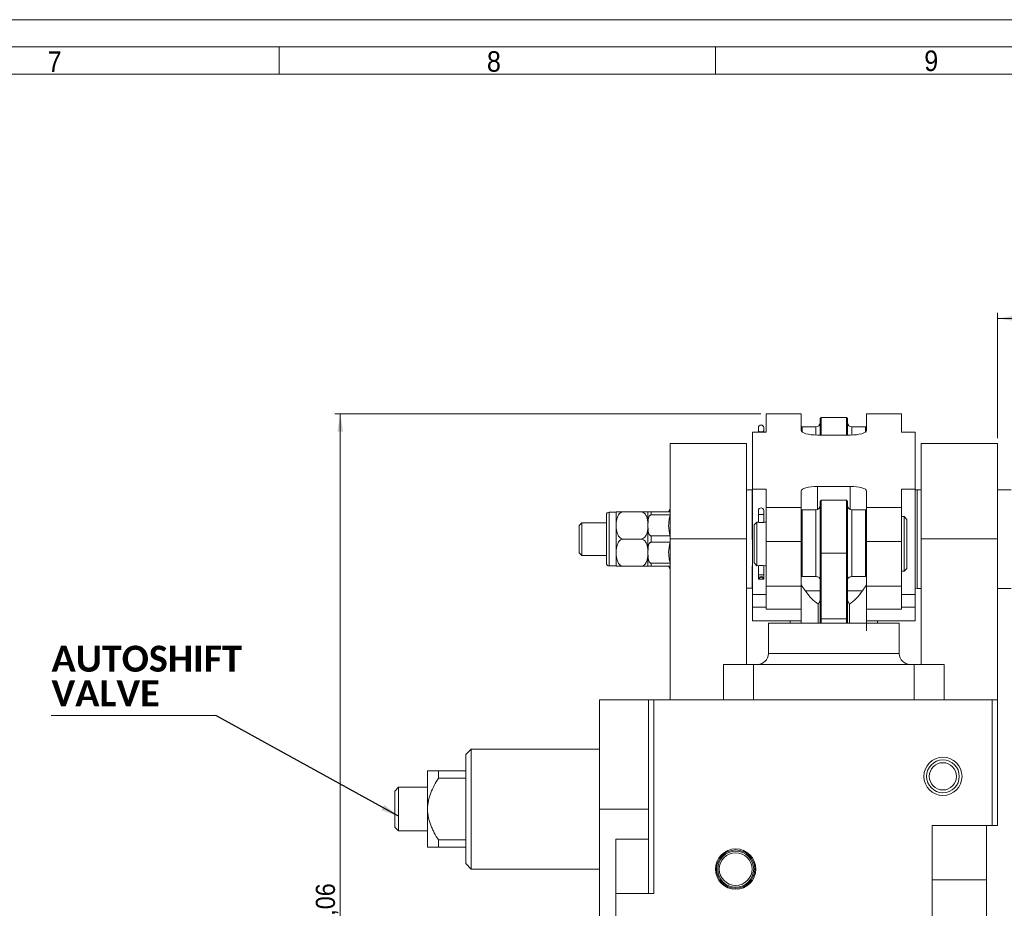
# Model space of a CAD drawing. Header units: millimetres. Extents: x 10 to 831, y 10 to 584.
# Tile 14 of 15: x 532 to 713, y 421 to 584. Entities that reach past the tile are written whole.
import ezdxf

# ---------------------------------------------------------------- set-up
doc = ezdxf.new("R2010")
doc.units = ezdxf.units.MM
doc.linetypes.add('SLD-Solido', pattern=[0])
doc.styles.add('SLDTEXTSTYLE0', font='CALIBRIB.TTF')
doc.styles.add('SLDTEXTSTYLE2', font='GOTHIC.TTF', dxfattribs={"width": 0.913})
doc.styles.get("Standard").update_dxf_attribs({"font": 'GOTHIC.TTF'})
doc.dimstyles.new('SLDDIMSTYLE1', dxfattribs={"dimtxt": 3.5, "dimasz": 3.302, "dimexe": 0, "dimexo": 0.0625, "dimgap": 0.875, "dimtad": 1, "dimrnd": 1e-09, "dimzin": 12, "dimdsep": 46, "dimtxsty": 'SLDTEXTSTYLE2', "dimsah": 1, "dimcen": 0.09, "dimadec": 0, "dimazin": 3, "dimtfac": 1, "dimtofl": 0, "dimtmove": 0, "dimatfit": 3, "dimfxl": 0, "dimfrac": 2, "dimtolj": 1, "dimtzin": 12, "dimarcsym": 0})
doc.dimstyles.new('SLDDIMSTYLE2', dxfattribs={"dimtxt": 3.5, "dimasz": 3.302, "dimexe": 0, "dimexo": 0.0625, "dimgap": 0.875, "dimtad": 1, "dimdec": 0, "dimrnd": 1e-09, "dimzin": 12, "dimdsep": 46, "dimtxsty": 'SLDTEXTSTYLE2', "dimsah": 1, "dimcen": 0.09, "dimadec": 0, "dimazin": 3, "dimtfac": 1, "dimtofl": 0, "dimtmove": 0, "dimatfit": 3, "dimfxl": 0, "dimfrac": 2, "dimtolj": 1, "dimtzin": 12, "dimarcsym": 0})
doc.dimstyles.new('SLDDIMSTYLE3', dxfattribs={"dimtxt": 0.18, "dimasz": 3.302, "dimexe": 0, "dimexo": 0.0625, "dimgap": 0, "dimtad": 0, "dimtih": 1, "dimtoh": 1, "dimdec": 0, "dimrnd": 1e-09, "dimzin": 0, "dimdsep": 46, "dimtxsty": 'Standard', "dimsah": 1, "dimcen": 0.09, "dimadec": 0, "dimazin": 0, "dimtfac": 3.302, "dimtdec": 0, "dimtofl": 0, "dimtmove": 0, "dimatfit": 3, "dimfxl": 0, "dimfrac": 2, "dimtolj": 1, "dimtzin": 0, "dimarcsym": 0})

# ---------------------------------------------------------------- blocks, each defined once
blk = doc.blocks.new('_D_1')
at = {"color": 7, "linetype": 'SLD-Solido', "lineweight": 0}
for p, q in [((668.3, 511.76), (590.2, 511.76)), ((591.2, 327.7), (591.2, 511.76)), ((649.92, 327.7), (590.2, 327.7))]:
    blk.add_line(p, q, dxfattribs=at)
for points in [[(591.2, 511.76), (590.7, 508.46), (591.71, 508.46)], [(591.2, 327.7), (591.71, 331), (590.7, 331)]]:
    blk.add_solid(points, dxfattribs=at)
at = {"color": 7, "linetype": 'SLD-Solido', "lineweight": 0, "insert": (586.73, 412.62), "char_height": 3.5, "attachment_point": 1, "rotation": 90, "style": 'SLDTEXTSTYLE2'}
blk.add_mtext('184,06', dxfattribs=at)
blk = doc.blocks.new('_D_2')
at = {"color": 7, "linetype": 'SLD-Solido', "lineweight": 0}
for p, q in [((711.7, 507.3), (711.7, 530.24)), ((711.7, 529.24), (766.92, 529.24)), ((766.92, 502.11), (766.92, 530.24))]:
    blk.add_line(p, q, dxfattribs=at)
for points in [[(711.7, 529.24), (715.01, 528.74), (715.01, 529.75)], [(766.92, 529.24), (763.62, 529.75), (763.62, 528.74)]]:
    blk.add_solid(points, dxfattribs=at)
at = {"color": 7, "linetype": 'SLD-Solido', "lineweight": 0, "insert": (735.4, 533.71), "char_height": 3.5, "attachment_point": 1, "style": 'SLDTEXTSTYLE2'}
blk.add_mtext('55', dxfattribs=at)
blk = doc.blocks.new('SW_NOTE_5')
at = {"color": 0, "linetype": 'SLD-Solido', "lineweight": 0}
for p, q in [((-30.22, 0), (0, 0)), ((0, 0), (-30.22, 0)), ((-30.22, 0), (0, 0)), ((0, 0), (-30.22, 0)), ((-30.22, 0), (0, 0)), ((0, 0), (-30.22, 0))]:
    blk.add_line(p, q, dxfattribs=at)
at = {"color": 0, "linetype": 'Continuous', "lineweight": 0, "char_height": 4.762, "attachment_point": 1, "style": 'SLDTEXTSTYLE0'}
for s, insert in [('AUTOSHIFT', (-30.15, 12.8)), ('VALVE', (-30.15, 6.45))]:
    blk.add_mtext(s, dxfattribs=dict(at, insert=insert))

msp = doc.modelspace()

# ---------------------------------------------------------------- linework, layer by layer
at = {"color": 7, "linetype": 'SLD-Solido', "lineweight": 0}
for p, q in [((831, 584), (10, 584)), ((826, 579), (15, 579)), ((580, 579), (580, 574)), ((660, 579), (660, 574))]:
    msp.add_line(p, q, dxfattribs=at)
at = {"color": 7, "linetype": 'SLD-Solido', "lineweight": 15}
for p, q in [((821, 574), (20, 574)), ((669.30346, 511.76123), (669.30346, 508.36329)), ((675.70346, 511.76123), (669.30346, 511.76123)), ((675.70346, 511.76123), (675.70346, 508.72477)), ((679.40346, 511.0909), (679.20346, 510.8909)), ((679.20346, 507.85721), (679.20346, 510.8909)), ((684.00346, 511.0909), (679.40346, 511.0909)), ((679.40346, 511.0909), (679.40346, 507.85721)), ((684.20346, 510.8909), (684.00346, 511.0909)), ((684.00346, 507.85721), (684.00346, 511.0909)), ((684.20346, 510.8909), (684.20346, 507.85721)), ((687.70346, 508.72477), (687.70346, 511.76123)), ((694.10346, 511.76123), (687.70346, 511.76123)), ((694.10346, 511.76123), (694.10346, 508.36329)), ((667.85597, 508.62547), (667.85597, 509.2409)), ((668.85095, 508.62547), (668.85095, 509.2409)), ((675.90346, 509.3409), (675.70346, 509.1409)), ((678.40346, 509.3409), (675.90346, 509.3409)), ((675.90346, 509.3409), (675.90346, 508.41331)), ((687.50346, 509.3409), (685.00346, 509.3409)), ((687.70346, 509.1409), (687.50346, 509.3409)), ((687.50346, 508.41331), (687.50346, 509.3409)), ((666.80346, 497.95257), (666.80346, 508.36329)), ((666.80346, 508.36329), (669.30346, 508.36329)), ((667.85597, 508.36329), (667.85597, 508.62547)), ((668.85095, 508.36329), (668.85095, 508.62547)), ((678.70346, 507.85721), (684.70346, 507.85721)), ((696.60346, 508.36329), (694.10346, 508.36329)), ((696.60346, 508.36329), (696.60346, 497.95257)), ((651.70346, 488.80884), (651.70346, 506.29884)), ((651.70346, 506.29884), (665.70346, 506.29884)), ((665.70346, 506.29884), (665.70346, 488.80884)), ((697.70346, 506.29884), (711.70346, 506.29884)), ((697.70346, 488.80884), (697.70346, 506.29884)), ((711.70346, 488.80884), (711.70346, 506.29884)), ((684.70346, 498.45864), (678.70346, 498.45864)), ((666.70346, 497.79884), (665.70346, 497.79884)), ((666.70346, 497.79884), (666.70346, 488.69177)), ((666.80346, 497.95257), (669.30346, 497.95257)), ((666.80346, 478.6278), (666.80346, 497.95257)), ((669.30346, 497.95257), (669.30346, 494.55462)), ((675.70346, 497.59108), (675.70346, 494.55462)), ((687.70346, 494.55462), (687.70346, 497.59108)), ((694.10346, 497.95257), (694.10346, 494.55462)), ((696.60346, 497.95257), (694.10346, 497.95257)), ((696.60346, 497.95257), (696.60346, 478.6278)), ((696.9599, 497.84884), (696.60346, 497.81351)), ((697.70346, 497.84884), (696.9599, 497.84884)), ((696.9599, 497.84884), (696.9599, 497.46216)), ((696.9599, 497.46216), (696.9599, 479.74884)), ((714.20346, 497.84884), (711.70346, 497.84884)), ((679.40346, 495.9086), (679.20346, 495.7086)), ((679.20346, 486.23101), (679.20346, 495.7086)), ((684.00346, 495.9086), (679.40346, 495.9086)), ((679.40346, 495.9086), (679.40346, 486.18799)), ((684.20346, 495.7086), (684.00346, 495.9086)), ((684.00346, 486.18799), (684.00346, 495.9086)), ((684.20346, 495.7086), (684.20346, 486.23101)), ((640.00346, 484.37734), (640.00346, 493.22034)), ((641.80346, 493.72034), (640.50346, 493.72034)), ((641.80346, 493.79884), (641.80346, 491.70083)), ((643.1025, 493.79884), (643.1025, 493.79537)), ((646.30442, 493.79884), (643.1025, 493.79884)), ((646.30442, 493.79537), (643.1025, 493.79537)), ((646.30442, 493.79884), (646.30442, 493.79537)), ((647.60346, 493.79884), (647.60346, 491.70083)), ((648.21179, 493.79884), (648.21179, 493.2306)), ((651.68792, 493.79884), (648.21179, 493.79884)), ((648.21179, 493.2306), (651.68792, 493.2306)), ((651.70346, 494.30076), (651.41367, 493.79884)), ((651.68792, 493.2306), (651.68792, 493.79884)), ((666.70346, 493.69227), (666.80346, 493.69227)), ((666.80346, 493.54884), (666.70346, 493.54884)), ((667.85597, 493.44317), (667.85597, 494.0586)), ((667.85597, 491.8781), (667.85597, 493.44317)), ((668.85095, 493.44317), (668.85095, 494.0586)), ((668.85095, 491.87771), (668.85095, 493.44317)), ((669.30346, 488.32233), (669.30346, 494.55462)), ((669.30346, 494.55462), (675.70346, 494.55462)), ((675.70346, 494.55462), (675.70346, 488.32233)), ((675.90346, 494.1586), (675.70346, 493.9586)), ((678.40346, 494.1586), (675.90346, 494.1586)), ((675.90346, 494.1586), (675.90346, 481.90821)), ((687.50346, 494.1586), (685.00346, 494.1586)), ((687.70346, 493.9586), (687.50346, 494.1586)), ((687.50346, 481.90821), (687.50346, 494.1586)), ((687.70346, 488.32233), (687.70346, 494.55462)), ((687.70346, 494.55462), (694.10346, 494.55462)), ((694.10346, 494.55462), (694.10346, 488.32233)), ((694.60346, 492.9086), (694.10346, 492.9086)), ((695.10346, 492.4086), (694.60346, 492.9086)), ((694.60346, 482.9086), (694.60346, 492.9086)), ((635.50346, 491.79884), (635.00346, 491.29884)), ((635.00346, 488.79884), (635.00346, 491.29884)), ((640.00346, 491.79884), (635.50346, 491.79884)), ((635.50346, 491.79884), (635.50346, 488.79884)), ((641.80346, 490.89685), (641.80346, 491.70083)), ((647.60346, 491.70083), (647.60346, 490.89685)), ((667.60346, 491.9086), (667.10346, 491.4086)), ((667.10346, 484.4086), (667.10346, 491.4086)), ((667.60346, 483.9086), (667.60346, 491.9086)), ((669.30346, 491.9086), (669.09375, 491.9086)), ((695.10346, 483.4086), (695.10346, 492.4086)), ((641.80346, 490.89685), (641.80346, 486.70083)), ((647.60346, 488.79884), (647.60346, 490.89685)), ((651.68792, 489.36707), (648.21179, 489.36707)), ((648.21179, 489.36707), (648.21179, 488.2306)), ((651.68792, 488.2306), (651.68792, 489.36707)), ((635.00346, 486.29884), (635.00346, 488.79884)), ((635.50346, 488.79884), (635.50346, 485.79884)), ((643.1025, 488.80231), (646.30442, 488.80231)), ((643.1025, 488.80231), (643.1025, 488.79537)), ((643.1025, 488.79537), (646.30442, 488.79537)), ((647.60346, 486.70083), (647.60346, 488.79884)), ((651.68792, 488.2306), (648.21179, 488.2306)), ((651.70346, 488.80884), (665.70346, 488.80884)), ((651.70346, 459.29884), (651.70346, 488.80884)), ((665.70346, 488.80884), (665.70346, 465.79884)), ((666.80346, 488.69177), (666.70346, 488.69177)), ((675.70346, 488.32233), (669.30346, 488.32233)), ((669.30346, 488.32233), (669.30346, 480.18551)), ((675.70346, 480.18551), (675.70346, 488.32233)), ((694.10346, 488.32233), (687.70346, 488.32233)), ((687.70346, 488.32233), (687.70346, 480.18551)), ((694.10346, 488.32233), (694.10346, 480.18551)), ((697.70346, 488.80884), (711.70346, 488.80884)), ((697.70346, 465.79884), (697.70346, 488.80884)), ((711.70346, 459.29884), (711.70346, 488.80884)), ((635.00346, 486.29884), (635.50346, 485.79884)), ((635.50346, 485.79884), (640.00346, 485.79884)), ((641.80346, 486.70083), (641.80346, 485.89685)), ((641.80346, 485.89685), (641.80346, 483.79884)), ((647.60346, 485.89685), (647.60346, 486.70083)), ((647.60346, 483.93217), (647.60346, 485.89685)), ((679.40346, 486.18799), (679.20346, 486.23101)), ((679.20346, 474.22879), (679.20346, 486.23101)), ((679.40346, 486.18799), (684.00346, 486.18799)), ((679.40346, 486.18799), (679.40346, 474.18577)), ((684.20346, 486.23101), (684.00346, 486.18799)), ((684.00346, 474.18577), (684.00346, 486.18799)), ((684.20346, 486.23101), (684.20346, 474.22879)), ((640.50346, 483.87734), (641.80346, 483.87734)), ((648.21179, 484.36707), (651.68792, 484.36707)), ((648.21179, 484.36707), (648.21179, 483.79884)), ((651.68792, 483.79884), (651.68792, 484.36707)), ((666.70346, 483.9054), (666.80346, 483.9054)), ((666.70346, 483.9054), (666.70346, 479.79884)), ((667.10346, 484.4086), (667.60346, 483.9086)), ((667.85597, 483.94746), (667.85597, 482.24193)), ((668.85095, 483.94784), (668.85095, 482.24193)), ((669.09375, 483.9086), (669.30346, 483.9086)), ((646.30442, 483.80231), (643.1025, 483.80231)), ((643.1025, 483.80231), (643.1025, 483.79884)), ((643.1025, 483.79884), (646.30442, 483.79884)), ((651.68792, 483.79884), (648.21179, 483.79884)), ((651.41367, 483.79884), (651.70346, 483.29691)), ((667.85597, 482.24193), (667.85597, 481.4586)), ((667.85597, 482.24193), (668.85095, 482.24193)), ((668.85095, 482.24193), (668.85095, 481.4586)), ((694.10346, 482.9086), (694.60346, 482.9086)), ((694.60346, 482.9086), (695.10346, 483.4086)), ((667.9722, 481.4586), (668.73473, 481.4586)), ((675.90346, 481.90821), (678.40346, 481.90821)), ((685.00346, 481.90821), (687.50346, 481.90821)), ((665.70346, 479.79884), (666.70346, 479.79884)), ((666.80346, 478.6278), (669.30346, 478.6278)), ((666.80346, 476.29822), (666.80346, 478.6278)), ((675.70346, 480.18551), (669.30346, 480.18551)), ((669.30346, 480.18551), (669.30346, 475.92063)), ((675.70346, 475.92063), (675.70346, 480.18551)), ((679.20346, 479.29884), (676.48331, 479.29884)), ((686.92361, 479.29884), (684.20346, 479.29884)), ((694.10346, 480.18551), (687.70346, 480.18551)), ((687.70346, 480.18551), (687.70346, 475.92063)), ((687.70346, 479.59884), (687.70346, 471.99884)), ((694.10346, 480.18551), (694.10346, 475.92063)), ((696.60346, 478.6278), (694.10346, 478.6278)), ((696.60346, 479.78416), (696.9599, 479.74884)), ((696.60346, 478.6278), (696.60346, 476.29822)), ((696.9599, 479.74884), (697.70346, 479.74884)), ((711.70346, 479.74884), (714.20346, 479.74884)), ((678.83481, 476.8639), (679.20346, 477.50242)), ((678.83481, 473.39884), (678.83481, 476.8639)), ((684.20346, 477.50242), (684.57211, 476.8639)), ((684.57211, 476.8639), (684.57211, 473.39884)), ((666.80346, 473.79884), (666.80346, 476.29822)), ((669.30346, 475.92063), (675.70346, 475.92063)), ((675.70346, 476.39316), (675.70346, 473.39884)), ((687.70346, 473.39884), (687.70346, 476.39316)), ((687.70346, 475.92063), (694.10346, 475.92063)), ((696.60346, 476.29822), (696.60346, 473.79884)), ((666.80346, 473.79884), (675.70346, 473.79884)), ((669.70346, 473.39884), (669.70346, 467.79884)), ((669.70346, 473.39884), (675.70346, 473.39884)), ((673.70346, 473.79884), (673.70346, 473.39884)), ((675.70346, 473.39884), (693.70346, 473.39884)), ((679.20346, 474.22879), (679.20346, 473.39884)), ((679.20346, 474.22879), (679.40346, 474.18577)), ((679.20346, 473.39884), (679.20346, 474.22879)), ((679.20346, 473.79884), (679.40346, 473.79884)), ((679.40346, 474.18577), (684.00346, 474.18577)), ((679.40346, 474.18577), (679.40346, 473.39884)), ((684.00346, 474.18577), (684.20346, 474.22879)), ((684.00346, 473.39884), (684.00346, 474.18577)), ((684.20346, 473.39884), (684.20346, 474.22879)), ((684.20346, 474.22879), (684.20346, 473.39884)), ((687.70346, 473.79884), (696.60346, 473.79884)), ((689.70346, 473.39884), (689.70346, 473.79884)), ((693.70346, 467.79884), (693.70346, 473.39884)), ((661.48103, 465.79884), (661.48103, 459.29884)), ((661.48103, 465.79884), (666.98103, 465.79884)), ((666.98103, 459.29884), (666.98103, 465.79884)), ((666.98103, 465.79884), (681.70346, 465.79884)), ((681.70346, 465.79884), (696.42589, 465.79884)), ((696.42589, 459.29884), (696.42589, 465.79884)), ((696.42589, 465.79884), (701.92589, 465.79884)), ((701.92589, 459.29884), (701.92589, 465.79884)), ((638.70346, 459.29884), (647.70346, 459.29884)), ((638.70346, 439.29884), (638.70346, 459.29884)), ((647.70346, 459.29884), (648.70346, 459.29884)), ((647.70346, 423.79884), (647.70346, 459.29884)), ((648.70346, 459.29884), (648.70346, 423.79884)), ((710.70346, 459.29884), (648.70346, 459.29884)), ((710.70346, 436.29884), (710.70346, 459.29884)), ((710.70346, 459.29884), (711.70346, 459.29884)), ((711.70346, 459.29884), (711.70346, 436.29884)), ((615.20346, 450.29884), (614.20346, 449.29884)), ((638.70346, 450.29884), (615.20346, 450.29884)), ((615.20346, 450.29884), (615.20346, 428.29884)), ((614.20346, 429.29884), (614.20346, 449.29884)), ((607.20346, 439.29884), (607.20346, 446.29884)), ((609.20346, 444.95569), (609.20346, 446.29884)), ((609.20346, 446.29884), (614.20346, 446.29884)), ((614.20346, 444.95569), (609.20346, 444.95569)), ((601.8979, 443.29884), (601.20346, 442.60439)), ((601.20346, 435.99328), (601.20346, 442.60439)), ((607.20346, 443.29884), (601.8979, 443.29884)), ((601.8979, 443.29884), (601.8979, 435.29884)), ((607.20346, 432.29884), (607.20346, 439.29884)), ((647.70346, 439.29884), (638.70346, 439.29884)), ((638.70346, 439.29884), (638.70346, 390.29884)), ((601.20346, 435.99328), (601.8979, 435.29884)), ((601.8979, 435.29884), (607.20346, 435.29884)), ((699.70346, 436.29884), (710.70346, 436.29884)), ((699.70346, 436.29884), (699.70346, 378.29884)), ((709.70346, 436.29884), (709.70346, 426.29884)), ((711.70346, 436.29884), (710.70346, 436.29884)), ((609.20346, 433.64198), (614.20346, 433.64198)), ((609.20346, 432.29884), (609.20346, 433.64198)), ((641.70346, 433.79884), (641.70346, 423.79884)), ((641.70346, 433.79884), (647.70346, 433.79884)), ((614.20346, 432.29884), (609.20346, 432.29884)), ((614.20346, 429.29884), (615.20346, 428.29884)), ((615.20346, 428.29884), (638.70346, 428.29884)), ((709.70346, 426.29884), (699.70346, 426.29884)), ((709.70346, 388.29884), (709.70346, 426.29884)), ((641.70346, 423.79884), (641.70346, 403.79884)), ((641.70346, 423.79884), (648.70346, 423.79884))]:
    msp.add_line(p, q, dxfattribs=at)
at = {"color": 8, "linetype": 'SLD-Solido', "lineweight": 15}
for p, q in [((678.40346, 507.86156), (678.40346, 509.3409)), ((685.00346, 509.3409), (685.00346, 507.86156)), ((678.70346, 494.21698), (678.70346, 498.45864)), ((684.70346, 494.21698), (684.70346, 498.45864)), ((640.50346, 493.72034), (640.50346, 483.87734)), ((678.40346, 481.90821), (678.40346, 494.1586)), ((685.00346, 494.1586), (685.00346, 481.90821)), ((669.30346, 476.29822), (666.80346, 476.29822)), ((696.60346, 476.29822), (694.10346, 476.29822)), ((669.70346, 467.79884), (693.70346, 467.79884))]:
    msp.add_line(p, q, dxfattribs=at)
at = {"color": 7, "linetype": 'SLD-Solido', "lineweight": 15, "flags": 128}
for points in [[(668.85095, 508.62547), (668.79974, 508.56097), (668.68887, 508.50754), (668.53318, 508.47233), (668.35346, 508.46005), (668.17375, 508.47233), (668.01805, 508.50754), (667.90718, 508.56097), (667.85597, 508.62547)], [(675.70346, 508.72477), (675.7611, 508.55552), (675.93182, 508.39277), (676.20905, 508.24278), (676.58214, 508.11132), (677.03675, 508.00342), (677.55541, 507.92325), (678.11819, 507.87388), (678.70346, 507.85721)], [(684.70346, 507.85721), (685.28873, 507.87388), (685.85151, 507.92325), (686.37017, 508.00342), (686.82478, 508.11132), (687.19787, 508.24278), (687.4751, 508.39277), (687.64582, 508.55552), (687.70346, 508.72477)], [(678.70346, 498.45864), (678.11819, 498.44197), (677.55541, 498.39261), (677.03675, 498.31243), (676.58214, 498.20454), (676.20905, 498.07307), (675.93182, 497.92309), (675.7611, 497.76034), (675.70346, 497.59108)], [(687.70346, 497.59108), (687.64582, 497.76034), (687.4751, 497.92309), (687.19787, 498.07307), (686.82478, 498.20454), (686.37017, 498.31243), (685.85151, 498.39261), (685.28873, 498.44197), (684.70346, 498.45864)], [(668.85095, 493.44317), (668.79974, 493.37866), (668.68887, 493.32523), (668.53318, 493.29003), (668.35346, 493.27774), (668.17375, 493.29003), (668.01805, 493.32523), (667.90718, 493.37866), (667.85597, 493.44317)]]:
    msp.add_lwpolyline(points, dxfattribs=at)
at = {"color": 7, "linetype": 'SLD-Solido', "lineweight": 15}
for centre, radius in [((701.70346, 445.29884), 3.5), ((701.70346, 445.29884), 3), ((701.70346, 445.29884), 2.5), ((663.70346, 428.29884), 3.7), ((663.70346, 428.29884), 3.5), ((663.70346, 428.29884), 3.3), ((663.70346, 428.29884), 3)]:
    msp.add_circle(centre, radius, dxfattribs=at)
for centre, radius, start, end in [((668.35346, 509.1909), 0.5, 5.7391705, 174.2608295), ((678.40346, 510.1409), 0.8, 270, 0), ((685.00346, 510.1409), 0.8, 180, 270), ((678.40346, 494.9586), 0.8, 270, 0), ((685.00346, 494.9586), 0.8, 180, 270), ((640.50346, 493.22034), 0.5, 90, 180), ((668.35346, 494.0086), 0.5, 5.7391705, 174.2608295), ((640.50346, 484.37734), 0.5, 180, 270), ((668.35341, 479.94613), 4.03281, 79.4217285, 100.7171897), ((668.35346, 481.4086), 0.5, 5.7391705, 174.2608295), ((668.35346, 481.4086), 0.38453, 7.4712615, 172.5287385), ((667.70346, 467.79884), 2, 270, 0), ((695.70346, 467.79884), 2, 180, 270)]:
    msp.add_arc(centre, radius, start, end, dxfattribs=at)
for centre, major_axis, ratio, start_param, end_param in [((1000.8133, 488.79884), (286.21697, -14.36238), 0.015117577, 2.542598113, 3.742104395), ((681.70346, 489.79884), (0, 13.85641), 0.577350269, 2.430688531, 2.774845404), ((681.70346, 489.79884), (0, 13.85641), 0.577350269, 3.508339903, 3.852496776)]:
    msp.add_ellipse(centre, major_axis=major_axis, ratio=ratio, start_param=start_param, end_param=end_param, dxfattribs=at)
for points, knots in [([(641.80346, 493.79884), (641.81667, 493.79884), (641.84057, 493.79884), (641.92218, 493.79884), (641.98038, 493.79884), (642.11165, 493.79884), (642.1628, 493.79884), (642.28687, 493.79884), (642.35946, 493.79884), (642.53062, 493.79884), (642.62928, 493.79884), (642.85101, 493.79884), (642.97598, 493.79884), (643.1025, 493.79884)], [0, 0, 0, 0, 0.25, 0.25, 0.5, 0.5, 0.625, 0.625, 0.75, 0.75, 0.875, 0.875, 1, 1, 1, 1]), ([(641.80346, 491.70083), (641.81672, 491.91607), (641.84075, 492.12959), (641.92201, 492.55135), (641.97857, 492.75969), (642.11091, 493.06464), (642.16264, 493.16365), (642.28693, 493.35206), (642.35952, 493.44138), (642.52961, 493.59889), (642.62926, 493.66849), (642.85226, 493.76689), (642.97572, 493.79537), (643.1025, 493.79537)], [0, 0, 0, 0, 0.25, 0.25, 0.5, 0.5, 0.625, 0.625, 0.75, 0.75, 0.875, 0.875, 1, 1, 1, 1]), ([(647.60346, 493.79884), (647.59025, 493.79884), (647.56636, 493.79884), (647.48474, 493.79884), (647.42654, 493.79884), (647.29527, 493.79884), (647.24412, 493.79884), (647.12005, 493.79884), (647.04746, 493.79884), (646.8763, 493.79884), (646.77764, 493.79884), (646.55591, 493.79884), (646.43094, 493.79884), (646.30442, 493.79884)], [0, 0, 0, 0, 0.25, 0.25, 0.5, 0.5, 0.625, 0.625, 0.75, 0.75, 0.875, 0.875, 1, 1, 1, 1]), ([(647.60346, 491.70083), (647.5902, 491.91607), (647.56617, 492.12959), (647.48491, 492.55135), (647.42835, 492.75969), (647.29602, 493.06464), (647.24428, 493.16365), (647.12, 493.35206), (647.0474, 493.44138), (646.87731, 493.59889), (646.77766, 493.66849), (646.55466, 493.76689), (646.4312, 493.79537), (646.30442, 493.79537)], [0, 0, 0, 0, 0.25, 0.25, 0.5, 0.5, 0.625, 0.625, 0.75, 0.75, 0.875, 0.875, 1, 1, 1, 1]), ([(648.21179, 493.2306), (648.15929, 493.2306), (648.10863, 493.21557), (648.02086, 493.1683), (647.98302, 493.13645), (647.88575, 493.03225), (647.8401, 492.95073), (647.76756, 492.78399), (647.74087, 492.69728), (647.6988, 492.52456), (647.68329, 492.43768), (647.64656, 492.1761), (647.63484, 492.0005), (647.62058, 491.64843), (647.61822, 491.47188), (647.61829, 491.11909), (647.62071, 490.94266), (647.63526, 490.59007), (647.64722, 490.41373), (647.69728, 490.0637), (647.73379, 489.88898), (647.84265, 489.64231), (647.8888, 489.56119), (647.98563, 489.45895), (648.02299, 489.42792), (648.11011, 489.38163), (648.16007, 489.36707), (648.21179, 489.36707)], [0, 0, 0, 0, 0.03125, 0.03125, 0.0625, 0.0625, 0.125, 0.125, 0.1875, 0.1875, 0.25, 0.25, 0.375, 0.375, 0.5, 0.5, 0.625, 0.625, 0.75, 0.75, 0.875, 0.875, 0.9375, 0.9375, 0.96875, 0.96875, 1, 1, 1, 1]), ([(647.6272, 493.79884), (647.62974, 493.79884), (647.6338, 493.79884), (647.75034, 493.79884), (647.90396, 493.79884), (648.03002, 493.79884), (648.12164, 493.79884), (648.18617, 493.79884), (648.21179, 493.79884)], [0, 0, 0, 0, 0.4521676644, 0.7251561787, 0.8622770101, 0.9138163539, 0.9657818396, 1, 1, 1, 1]), ([(651.68792, 489.36707), (651.5158, 490.00076), (651.41438, 490.64135), (651.41333, 491.617), (651.43809, 491.94545), (651.53237, 492.59238), (651.60157, 492.91271), (651.68792, 493.2306)], [0, 0, 0, 0, 0.5, 0.5, 0.75, 0.75, 1, 1, 1, 1]), ([(667.60346, 491.9086), (667.61161, 491.90703), (667.62789, 491.90389), (667.75468, 491.88199), (667.94252, 491.85716), (668.17932, 491.83882), (668.43464, 491.83578), (668.67855, 491.84885), (668.88813, 491.87255), (669.03444, 491.89569), (669.10597, 491.90906), (669.09631, 491.90727), (669.09375, 491.90679)], [0, 0, 0, 0, 0.106101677, 0.21215989, 0.31935275, 0.427377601, 0.534142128, 0.639513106, 0.745530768, 0.853213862, 0.961013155, 1, 1, 1, 1]), ([(643.1025, 488.80231), (642.97584, 488.80231), (642.85212, 488.83082), (642.6291, 488.92928), (642.52958, 488.99881), (642.35951, 489.15632), (642.28648, 489.24629), (642.16312, 489.43331), (642.11184, 489.53122), (641.97991, 489.83425), (641.92229, 490.0451), (641.84077, 490.46779), (641.81673, 490.68154), (641.80346, 490.89685)], [0, 0, 0, 0, 0.125, 0.125, 0.25, 0.25, 0.375, 0.375, 0.5, 0.5, 0.75, 0.75, 1, 1, 1, 1]), ([(646.30442, 488.80231), (646.43108, 488.80231), (646.5548, 488.83082), (646.77783, 488.92928), (646.87734, 488.99881), (647.04741, 489.15632), (647.12044, 489.24629), (647.2438, 489.43331), (647.29508, 489.53122), (647.42702, 489.83425), (647.48463, 490.0451), (647.56615, 490.46779), (647.59019, 490.68154), (647.60346, 490.89685)], [0, 0, 0, 0, 0.125, 0.125, 0.25, 0.25, 0.375, 0.375, 0.5, 0.5, 0.75, 0.75, 1, 1, 1, 1]), ([(643.1025, 488.79537), (642.97584, 488.79537), (642.85212, 488.76686), (642.6291, 488.6684), (642.52958, 488.59887), (642.35951, 488.44136), (642.28648, 488.35138), (642.16312, 488.16437), (642.11184, 488.06645), (641.97991, 487.76343), (641.92229, 487.55258), (641.84077, 487.12989), (641.81673, 486.91613), (641.80346, 486.70083)], [0, 0, 0, 0, 0.125, 0.125, 0.25, 0.25, 0.375, 0.375, 0.5, 0.5, 0.75, 0.75, 1, 1, 1, 1]), ([(646.30442, 488.79537), (646.43108, 488.79537), (646.5548, 488.76686), (646.77783, 488.6684), (646.87734, 488.59887), (647.04741, 488.44136), (647.12044, 488.35138), (647.2438, 488.16437), (647.29508, 488.06645), (647.42702, 487.76343), (647.48463, 487.55258), (647.56615, 487.12989), (647.59019, 486.91613), (647.60346, 486.70083)], [0, 0, 0, 0, 0.125, 0.125, 0.25, 0.25, 0.375, 0.375, 0.5, 0.5, 0.75, 0.75, 1, 1, 1, 1]), ([(648.21179, 484.36707), (648.15929, 484.36707), (648.10863, 484.38211), (648.02086, 484.42938), (647.98302, 484.46123), (647.88575, 484.56542), (647.8401, 484.64695), (647.76756, 484.81369), (647.74087, 484.9004), (647.6988, 485.07311), (647.68329, 485.15999), (647.64656, 485.42157), (647.63484, 485.59717), (647.62058, 485.94925), (647.61822, 486.12579), (647.61829, 486.47858), (647.62071, 486.65502), (647.63526, 487.00761), (647.64722, 487.18394), (647.69728, 487.53397), (647.73379, 487.7087), (647.84265, 487.95536), (647.8888, 488.03649), (647.98563, 488.13873), (648.02299, 488.16975), (648.11011, 488.21604), (648.16007, 488.2306), (648.21179, 488.2306)], [0, 0, 0, 0, 0.03125, 0.03125, 0.0625, 0.0625, 0.125, 0.125, 0.1875, 0.1875, 0.25, 0.25, 0.375, 0.375, 0.5, 0.5, 0.625, 0.625, 0.75, 0.75, 0.875, 0.875, 0.9375, 0.9375, 0.96875, 0.96875, 1, 1, 1, 1]), ([(651.68792, 488.2306), (651.5158, 487.59692), (651.41438, 486.95632), (651.41333, 485.98068), (651.43809, 485.65222), (651.53237, 485.0053), (651.60157, 484.68497), (651.68792, 484.36707)], [0, 0, 0, 0, 0.5, 0.5, 0.75, 0.75, 1, 1, 1, 1]), ([(641.80346, 485.89685), (641.81672, 485.68161), (641.84075, 485.46809), (641.92201, 485.04633), (641.97857, 484.83799), (642.11091, 484.53304), (642.16264, 484.43403), (642.28693, 484.24561), (642.35952, 484.1563), (642.52961, 483.99879), (642.62926, 483.92919), (642.85226, 483.83078), (642.97572, 483.80231), (643.1025, 483.80231)], [0, 0, 0, 0, 0.25, 0.25, 0.5, 0.5, 0.625, 0.625, 0.75, 0.75, 0.875, 0.875, 1, 1, 1, 1]), ([(647.60346, 485.89685), (647.5902, 485.68161), (647.56617, 485.46809), (647.48491, 485.04633), (647.42835, 484.83799), (647.29602, 484.53304), (647.24428, 484.43403), (647.12, 484.24561), (647.0474, 484.1563), (646.87731, 483.99879), (646.77766, 483.92919), (646.55466, 483.83078), (646.4312, 483.80231), (646.30442, 483.80231)], [0, 0, 0, 0, 0.25, 0.25, 0.5, 0.5, 0.625, 0.625, 0.75, 0.75, 0.875, 0.875, 1, 1, 1, 1]), ([(643.1025, 483.79884), (642.97669, 483.79884), (642.8524, 483.79884), (642.62932, 483.79884), (642.53007, 483.79884), (642.35964, 483.79884), (642.28673, 483.79884), (642.16348, 483.79884), (642.11203, 483.79884), (641.97948, 483.79884), (641.92254, 483.79884), (641.84089, 483.79884), (641.81672, 483.79884), (641.80346, 483.79884)], [0, 0, 0, 0, 0.125, 0.125, 0.25, 0.25, 0.375, 0.375, 0.5, 0.5, 0.75, 0.75, 1, 1, 1, 1]), ([(646.30442, 483.79884), (646.43023, 483.79884), (646.55452, 483.79884), (646.7776, 483.79884), (646.87685, 483.79884), (647.04728, 483.79884), (647.12019, 483.79884), (647.24344, 483.79884), (647.29489, 483.79884), (647.42744, 483.79884), (647.48438, 483.79884), (647.56603, 483.79884), (647.5902, 483.79884), (647.60346, 483.79884)], [0, 0, 0, 0, 0.125, 0.125, 0.25, 0.25, 0.375, 0.375, 0.5, 0.5, 0.75, 0.75, 1, 1, 1, 1]), ([(647.6272, 483.79884), (647.62974, 483.79884), (647.6338, 483.79884), (647.75034, 483.79884), (647.90396, 483.79884), (648.03002, 483.79884), (648.12164, 483.79884), (648.18617, 483.79884), (648.21179, 483.79884)], [0, 0, 0, 0, 0.452167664, 0.725156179, 0.86227701, 0.913816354, 0.96578184, 1, 1, 1, 1]), ([(678.40346, 481.90821), (678.52077, 481.90821), (678.63461, 481.88937), (678.83384, 481.82461), (678.91948, 481.77917), (679.05801, 481.67233), (679.11145, 481.61074), (679.18441, 481.47613), (679.20346, 481.40424), (679.20346, 481.32933)], [0, 0, 0, 0, 0.25, 0.25, 0.5, 0.5, 0.75, 0.75, 1, 1, 1, 1]), ([(684.20346, 481.32933), (684.20346, 481.40446), (684.22256, 481.47633), (684.29573, 481.61111), (684.34828, 481.67174), (684.4871, 481.779), (684.57219, 481.82427), (684.77228, 481.88941), (684.88626, 481.90821), (685.00346, 481.90821)], [0, 0, 0, 0, 0.25, 0.25, 0.5, 0.5, 0.75, 0.75, 1, 1, 1, 1]), ([(607.20346, 446.29884), (607.20346, 446.29884), (607.21774, 446.29884), (607.27276, 446.29884), (607.31339, 446.29884), (607.47011, 446.29884), (607.62092, 446.29884), (607.89856, 446.29884), (607.9999, 446.29884), (608.21399, 446.29884), (608.32707, 446.29884), (608.68082, 446.29884), (608.93581, 446.29884), (609.20346, 446.29884)], [0, 0, 0, 0, 0.125, 0.125, 0.25, 0.25, 0.5, 0.5, 0.625, 0.625, 0.75, 0.75, 1, 1, 1, 1]), ([(609.20346, 444.95569), (608.93517, 444.52884), (608.67998, 444.09416), (608.20883, 443.20136), (607.99271, 442.74334), (607.71391, 442.02919), (607.62874, 441.78652), (607.48013, 441.29974), (607.41625, 441.05458), (607.26004, 440.31312), (607.20346, 439.81077), (607.20346, 439.29884)], [0, 0, 0, 0, 0.25, 0.25, 0.5, 0.5, 0.625, 0.625, 0.75, 0.75, 1, 1, 1, 1]), ([(607.20346, 439.29884), (607.20346, 439.04358), (607.21774, 438.78565), (607.27276, 438.27996), (607.31339, 438.03027), (607.47011, 437.28958), (607.62092, 436.80694), (607.89856, 436.09535), (607.9999, 435.85992), (608.21399, 435.39879), (608.32707, 435.1722), (608.68082, 434.502), (608.93581, 434.06782), (609.20346, 433.64198)], [0, 0, 0, 0, 0.125, 0.125, 0.25, 0.25, 0.5, 0.5, 0.625, 0.625, 0.75, 0.75, 1, 1, 1, 1]), ([(609.20346, 432.29884), (608.93517, 432.29884), (608.67998, 432.29884), (608.20883, 432.29884), (607.99271, 432.29884), (607.71391, 432.29884), (607.62874, 432.29884), (607.48013, 432.29884), (607.41625, 432.29884), (607.26004, 432.29884), (607.20346, 432.29884), (607.20346, 432.29884)], [0, 0, 0, 0, 0.25, 0.25, 0.5, 0.5, 0.625, 0.625, 0.75, 0.75, 1, 1, 1, 1])]:
    msp.add_open_spline(points, degree=3, knots=knots, dxfattribs=at)
for points in [[(675.90346, 481.90821), (675.83546, 481.95685), (675.76868, 482.00459), (675.70346, 482.05136)], [(687.70346, 482.05136), (687.63824, 482.00459), (687.57147, 481.95685), (687.50346, 481.90821)], [(667.9722, 481.4586), (667.9334, 481.4586), (667.89467, 481.4586), (667.85597, 481.4586)], [(668.85095, 481.4586), (668.81226, 481.4586), (668.77353, 481.4586), (668.73473, 481.4586)], [(676.48331, 479.29884), (676.22453, 479.68479), (675.96114, 480.04404), (675.70346, 480.38141)], [(687.70346, 480.38141), (687.44689, 480.04548), (687.18223, 479.68456), (686.92361, 479.29884)]]:
    msp.add_open_spline(points, degree=3, dxfattribs=at)

# ---------------------------------------------------------------- block references
at = {"color": 7, "linetype": 'Continuous', "lineweight": 0}
msp.add_blockref('SW_NOTE_5', (568.41505, 456.44242), dxfattribs=at)

# ---------------------------------------------------------------- texts
at = {"color": 7, "linetype": 'Continuous', "lineweight": 0, "char_height": 3.762, "attachment_point": 1, "style": 'SLDTEXTSTYLE2'}
for s, insert in [('7', (537.55138, 578.18251)), ('8', (618.09679, 578.22464)), ('9', (698.2802, 578.3494))]:
    msp.add_mtext(s, dxfattribs=dict(at, insert=insert))

# ---------------------------------------------------------------- dimensions: what is measured, and where the dimension line sits
at = {"color": 7, "linetype": 'SLD-Solido', "lineweight": 0}
dim = msp.add_linear_dim(base=(766.91724, 529.24429), p1=(711.70346, 506.29884), p2=(766.91724, 501.11143), dimstyle='SLDDIMSTYLE2', dxfattribs=at)
dim.commit()
dim.dimension.update_dxf_attribs({"geometry": '_D_2', "text_midpoint": (737.98981, 529.24429), "dimtype": 160})
dim = msp.add_linear_dim(base=(591.20346, 511.76123), p1=(650.9197, 327.69884), p2=(669.30346, 511.76123), angle=90, dimstyle='SLDDIMSTYLE1', dxfattribs=at)
dim.commit()
dim.dimension.update_dxf_attribs({"geometry": '_D_1', "text_midpoint": (591.20346, 419.73004), "dimtype": 160})

# ---------------------------------------------------------------- leaders
at = {"color": 7, "linetype": 'Continuous', "lineweight": 0}
msp.add_leader([(601.8979, 437.98644), (568.41505, 456.44242)], dimstyle='SLDDIMSTYLE3', dxfattribs=at)

doc.saveas('drawing.dxf')
